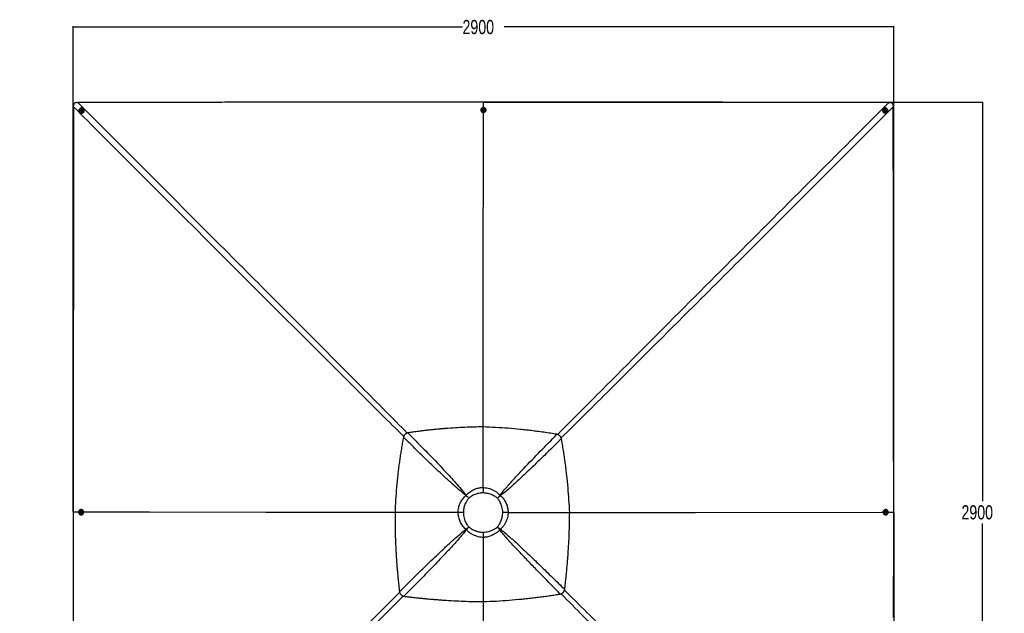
# Paper-space layout 'In Ground Anchor' of a CAD drawing. Header units: millimetres. Extents: x 38476 to 443956, y 10848 to 406945.
# Tile 42 of 71: x 85725 to 259697, y 302026 to 406945. Entities that reach past the tile are written whole.
import ezdxf

# ---------------------------------------------------------------- set-up
doc = ezdxf.new("R2010")
doc.units = ezdxf.units.MM
doc.layers.add('COMPONENT_GEOMETRY', color=7, linetype='Continuous')
doc.styles.add('SLDTEXTSTYLE1', font='TXT', dxfattribs={"width": 0.75})
doc.dimstyles.new('SLDDIMSTYLE0', dxfattribs={"dimtxt": 2500, "dimasz": 165.1, "dimexe": 0, "dimexo": 0.0625, "dimgap": 625, "dimtad": 0, "dimtih": 1, "dimtoh": 1, "dimdec": 0, "dimlfac": 0.02, "dimrnd": 1e-09, "dimzin": 12, "dimdsep": 46, "dimtxsty": 'SLDTEXTSTYLE1', "dimsah": 1, "dimcen": 0.09, "dimadec": 0, "dimazin": 3, "dimtfac": 1, "dimtdec": 0, "dimtofl": 0, "dimtmove": 0, "dimatfit": 3, "dimfxl": 1, "dimfrac": 2, "dimtolj": 1, "dimtzin": 12, "dimarcsym": 0})

# ---------------------------------------------------------------- blocks, each defined once
blk = doc.blocks.new('_D_14')
at = {"layer": 'COMPONENT_GEOMETRY', "color": 7, "ltscale": 50}
for p, q in [((167723, 392392), (255979, 392392)), ((255820, 392392), (255820, 321875)), ((255820, 247390), (255820, 317907)), ((167723, 247390), (255979, 247390))]:
    blk.add_line(p, q, dxfattribs=at)
for points in [[(255820, 392392), (255795, 392227), (255846, 392227)], [(255820, 247390), (255845, 247555), (255795, 247555)]]:
    blk.add_solid(points, dxfattribs=at)
at = {"layer": 'COMPONENT_GEOMETRY', "color": 7, "ltscale": 50, "insert": (252126, 321129), "char_height": 2500, "attachment_point": 1, "style": 'SLDTEXTSTYLE1'}
blk.add_mtext('2900', dxfattribs=at)
blk = doc.blocks.new('_D_15')
at = {"layer": 'COMPONENT_GEOMETRY', "color": 7, "ltscale": 50}
for p, q in [((95158, 319955), (95158, 405821)), ((95158, 405662), (163965, 405662)), ((240160, 405662), (171354, 405662)), ((240160, 319955), (240160, 405821))]:
    blk.add_line(p, q, dxfattribs=at)
for points in [[(95158, 405662), (95323, 405637), (95323, 405687)], [(240160, 405662), (239995, 405688), (239995, 405637)]]:
    blk.add_solid(points, dxfattribs=at)
at = {"layer": 'COMPONENT_GEOMETRY', "color": 7, "ltscale": 50, "insert": (163965, 406900), "char_height": 2500, "attachment_point": 1, "style": 'SLDTEXTSTYLE1'}
blk.add_mtext('2900', dxfattribs=at)
blk = doc.blocks.new('_D_16')
at = {"layer": 'COMPONENT_GEOMETRY', "color": 7, "ltscale": 50}
for p, q in [((240160, 319828), (240160, 202242)), ((85725, 242893), (85725, 202242)), ((85725, 202401), (159248, 202401)), ((240160, 202401), (166637, 202401))]:
    blk.add_line(p, q, dxfattribs=at)
for points in [[(85725, 202401), (85890, 202375), (85890, 202426)], [(240160, 202401), (239995, 202426), (239995, 202375)]]:
    blk.add_solid(points, dxfattribs=at)
at = {"layer": 'COMPONENT_GEOMETRY', "color": 7, "ltscale": 50, "insert": (159248, 203639), "char_height": 2500, "attachment_point": 1, "style": 'SLDTEXTSTYLE1'}
blk.add_mtext('3089', dxfattribs=at)

psp = doc.layouts.new('In Ground Anchor')

# ---------------------------------------------------------------- linework, layer by layer
at = {"color": 7, "linetype": 'Continuous', "lineweight": 25, "ltscale": 50}
for p, q in [((95244.4, 391543.2), (95247.6, 391774.9)), ((95778.2, 392305.5), (96010.2, 392308.6)), ((167659, 391404.9), (167659.7, 392392.2)), ((167659.5, 392392.2), (167659.7, 392392.2)), ((239310.1, 392308.3), (239542.7, 392305.1)), ((240073.2, 391774.6), (240076.3, 391542.1)), ((96325.7, 390560.8), (96343.8, 390542.9)), ((96485.1, 390730.2), (96489, 390726.3)), ((96548.3, 390950.2), (96614.1, 391006.5)), ((96561.6, 390867.2), (96548.3, 390950.2)), ((96564.5, 390934.2), (96548.3, 390950.2)), ((96640.7, 390840.4), (96561.6, 390867.2)), ((96564.5, 390934.2), (96597.4, 390962.4)), ((96571.1, 390892.7), (96564.5, 390934.2)), ((96576, 390862.3), (96571.1, 390892.7)), ((96597.4, 390962.4), (96630.3, 390990.5)), ((96614.1, 391006.5), (96693.2, 390979.7)), ((96630.3, 390990.5), (96614.1, 391006.5)), ((96630.3, 390990.5), (96669.8, 390977.1)), ((96706.5, 390896.6), (96640.7, 390840.4)), ((96669.8, 390977.1), (96695, 390968.6)), ((96693.2, 390979.7), (96706.5, 390896.6)), ((96822.8, 391064.2), (96818.9, 391068.1)), ((97004.3, 391211.7), (96986.2, 391229.6)), ((167188.6, 390978.3), (167188.7, 390944.1)), ((167421, 390986.5), (167421.1, 390979)), ((167572.1, 391040), (167621.4, 391105.6)), ((167609.1, 390968), (167572.1, 391040)), ((167581.4, 391021.8), (167596.8, 391042.3)), ((167596.8, 391042.3), (167621.5, 391075.1)), ((167695.4, 390961.5), (167609.1, 390968)), ((167621.4, 391105.6), (167707.7, 391099.1)), ((167621.5, 391075.1), (167621.4, 391105.6)), ((167621.5, 391075.1), (167664.6, 391071.9)), ((167664.6, 391071.9), (167707.8, 391068.6)), ((167744.7, 391027), (167695.4, 390961.5)), ((167707.7, 391099.1), (167744.7, 391027)), ((167707.8, 391068.6), (167707.7, 391099.1)), ((167707.8, 391068.6), (167726.3, 391032.6)), ((167726.3, 391032.6), (167735.4, 391014.7)), ((167896.1, 390980.5), (167896, 390988)), ((168128.7, 390947.1), (168128.6, 390981.3)), ((238330.9, 391227.5), (238312.9, 391209.5)), ((238499.2, 391067), (238495.3, 391063.1)), ((238608.3, 390909.9), (238635.1, 390989.1)), ((238664.6, 390844.1), (238608.3, 390909.9)), ((238630.3, 390974.9), (238660.7, 390979.8)), ((238635.1, 390989.1), (238718.2, 391002.5)), ((238660.7, 390979.8), (238702.2, 390986.5)), ((238747.6, 390857.5), (238664.6, 390844.1)), ((238702.2, 390986.5), (238718.2, 391002.5)), ((238702.2, 390986.5), (238730.3, 390953.6)), ((238718.2, 391002.5), (238774.4, 390936.7)), ((238730.3, 390953.6), (238758.4, 390920.7)), ((238745, 390881.1), (238736.5, 390855.7)), ((238758.4, 390920.7), (238745, 390881.1)), ((238774.4, 390936.7), (238747.6, 390857.5)), ((238758.4, 390920.7), (238774.4, 390936.7)), ((238831.1, 390727.2), (238835, 390731.1)), ((238977.6, 390544.8), (238995.6, 390562.8)), ((167612.5, 324262), (167612.5, 324262.4)), ((164602, 322880.5), (164571.4, 322849.7)), ((165079.1, 322357.8), (165082.1, 322360.8)), ((170131.7, 322358.1), (170140.1, 322349.8)), ((170690.5, 322829.6), (170603.8, 322916.3)), ((96568.6, 320128.1), (96561.1, 320128.1)), ((96602.3, 320360.7), (96567.9, 320360.6)), ((238749.4, 320360.5), (238715.2, 320360.6)), ((238756.1, 320127.9), (238748.6, 320128)), ((95158.3, 319890.8), (95158.3, 319891.6)), ((96443.3, 319853.4), (96449.8, 319939.7)), ((96474, 319853.5), (96443.3, 319853.4)), ((96508.8, 319804.1), (96443.3, 319853.4)), ((96449.8, 319939.7), (96521.8, 319976.7)), ((96480.5, 319939.8), (96449.8, 319939.7)), ((96474, 319853.5), (96477.2, 319896.7)), ((96506.7, 319828.9), (96474, 319853.5)), ((96477.2, 319896.7), (96480.5, 319939.8)), ((96480.5, 319939.8), (96516.4, 319958.3)), ((96527.1, 319813.5), (96506.7, 319828.9)), ((96580.8, 319841.1), (96508.8, 319804.1)), ((96516.4, 319958.3), (96534.1, 319967.4)), ((96521.8, 319976.7), (96587.2, 319927.4)), ((96562.6, 319653.1), (96570.1, 319653.1)), ((96570.8, 319420.6), (96605.1, 319420.7)), ((96587.2, 319927.4), (96580.8, 319841.1)), ((152041.9, 319849.3), (152041.5, 319850.1)), ((152041.6, 319849.2), (152041.9, 319849.3)), ((163211.8, 319834.8), (163211.7, 319834.8)), ((172029.1, 319836.2), (172029.2, 319836.2)), ((182902.4, 319849), (182902.6, 319849.2)), ((238712.2, 319420.6), (238746.4, 319420.5)), ((238729.6, 319853.2), (238736.1, 319939.5)), ((238795.1, 319804), (238729.6, 319853.2)), ((238736.1, 319939.5), (238808.1, 319976.6)), ((238747.1, 319653), (238754.6, 319652.9)), ((238800.7, 319822.6), (238782.6, 319813.3)), ((238790.1, 319967.3), (238810.4, 319952.1)), ((238867.2, 319841.1), (238795.1, 319804)), ((238836.7, 319841.2), (238800.7, 319822.6)), ((238808.1, 319976.6), (238873.7, 319927.4)), ((238810.4, 319952.1), (238843.2, 319927.5)), ((238839.9, 319884.3), (238836.7, 319841.2)), ((238836.7, 319841.2), (238867.2, 319841.1)), ((238843.2, 319927.5), (238839.9, 319884.3)), ((238843.2, 319927.5), (238873.7, 319927.4)), ((238873.7, 319927.4), (238867.2, 319841.1)), ((239173, 319890.9), (240160.5, 319891.6)), ((240160.5, 319891.4), (240160.5, 319891.6)), ((170147.2, 317308.6), (170138.1, 317299.4)), ((170583.4, 316771.1), (170679.6, 316866.2)), ((167614.1, 315444.8), (167614.1, 315445.2))]:
    psp.add_line(p, q, dxfattribs=at)
at = {"color": 8, "linetype": 'Continuous', "lineweight": 25, "ltscale": 50}
psp.add_line((96144.7, 319890.9), (95158.3, 319891.6), dxfattribs=at)
at = {"color": 7, "linetype": 'Continuous', "lineweight": 25, "ltscale": 50, "flags": 128}
for points in [[(95244.4, 391543.2), (95243.9, 391092.1), (95243.3, 390566.8), (95242.1, 389516.2), (95239.7, 387415), (95237.3, 385313.7), (95234.8, 383212.5), (95232.4, 381111.3), (95229.9, 379010.1), (95227.5, 376908.8), (95225, 374807.6), (95222.6, 372706.4), (95220.1, 370605.2), (95217.6, 368504), (95215.2, 366402.7), (95210.2, 362200.3), (95207.7, 360099.1), (95205.2, 357997.9), (95202.7, 355896.6), (95202, 355371.3), (95200.2, 353861.1), (95198.4, 352350.8), (95196.6, 350840.6), (95192.9, 347820.1), (95191.1, 346309.8), (95187.4, 343289.3), (95185.6, 341779.1), (95181.8, 338758.6), (95180, 337248.3), (95176.2, 334227.8), (95172.5, 331207.3), (95158.3, 319891.6)], [(239310.1, 392308.3), (237284.1, 392310.5), (235182.9, 392312.9), (233081.7, 392315.3), (230980.5, 392317.7), (228879.3, 392320), (226778.1, 392322.4), (224676.8, 392324.8), (222575.6, 392327.2), (220474.4, 392329.6), (218373.2, 392332), (216272, 392334.4), (214170.7, 392336.9), (209968.3, 392341.7), (207867.1, 392344.2), (205765.9, 392346.6), (203664.7, 392349.1), (203139.4, 392349.7), (201629.1, 392351.4), (200118.9, 392353.2), (198608.6, 392355), (195588.1, 392358.6), (194077.9, 392360.3), (191057.4, 392363.9), (189547.1, 392365.7), (186526.6, 392369.3), (185016.4, 392371.1), (181995.9, 392374.8), (178975.4, 392378.4), (167659.7, 392392.2)], [(240160.5, 319891.6), (240159.8, 320416.9), (240157.3, 322518.1), (240154.7, 324619.3), (240152.1, 326720.5), (240147, 330922.9), (240144.5, 333024.1), (240141.9, 335125.3), (240139.4, 337226.5), (240136.8, 339327.7), (240134.3, 341428.9), (240131.8, 343530.2), (240129.3, 345631.4), (240126.8, 347732.6), (240124.3, 349833.8), (240121.9, 351935), (240119.4, 354036.2), (240116.9, 356137.4), (240114.5, 358238.6), (240112, 360339.8), (240109.6, 362441), (240107.1, 364542.2), (240104.7, 366643.4), (240099.9, 370845.9), (240097.5, 372947.1), (240095, 375048.3), (240092.6, 377149.5), (240090.2, 379250.7), (240087.9, 381351.9), (240085.5, 383453.1), (240083.1, 385554.3), (240080.7, 387655.5), (240078.5, 389598.8), (240076.3, 391542.1)], [(96903.7, 391293.4), (96823.4, 391330.7), (96736.6, 391351.3), (96646.8, 391354.3), (96557.3, 391339.7), (96471.6, 391308.1), (96392.9, 391260.5), (96324.4, 391199), (96268.6, 391125.7), (96227.7, 391043.6), (96203.3, 390955.8), (96196.2, 390865.7), (96206.8, 390776.7), (96234.7, 390692.3), (96278.8, 390615.6), (96337.3, 390549.7), (96408.1, 390497.1), (96488.4, 390459.8), (96575.2, 390439.2), (96665, 390436.2), (96754.5, 390450.8), (96840.3, 390482.4), (96918.9, 390530), (96987.4, 390591.5), (97043.2, 390664.8), (97084.1, 390746.9), (97108.5, 390834.7), (97115.6, 390924.8), (97105, 391013.8), (97077.1, 391098.2), (97033.1, 391174.9), (96974.5, 391240.8), (96903.7, 391293.4)], [(96505.6, 391073), (96462.4, 391024.9), (96433.2, 390967.5), (96420.2, 390905.1), (96424.4, 390842.1), (96445.5, 390783.5), (96481.9, 390733.4), (96530.9, 390695.5), (96588.9, 390672.8), (96651.6, 390666.9), (96714.3, 390678.2), (96772.4, 390705.9), (96821.5, 390747.9), (96858.1, 390801.1), (96879.4, 390861.6), (96883.8, 390924.9), (96871, 390986.3), (96842, 391041.2), (96798.9, 391085.6), (96744.9, 391116.1), (96684, 391130.6), (96620.7, 391127.9), (96559.8, 391108.2), (96505.6, 391073)], [(96554.2, 391010.4), (96525.3, 390974.2), (96511.8, 390930.4), (96516, 390885.4), (96537.1, 390846.3), (96572, 390818.9), (96615.3, 390807.4), (96660.4, 390813.6), (96700.5, 390836.5), (96729.5, 390872.6), (96742.9, 390916.5), (96738.7, 390961.4), (96717.6, 391000.6), (96682.8, 391028), (96639.4, 391039.5), (96594.3, 391033.3), (96554.2, 391010.4)], [(168111.9, 391094.1), (168079, 391173.3), (168030, 391245.1), (167966.6, 391306.7), (167891.5, 391355.7), (167807.3, 391390.2), (167717.5, 391409), (167625.4, 391411.3), (167534.6, 391397), (167448.5, 391366.7), (167370.5, 391321.5), (167303.6, 391263.2), (167250.3, 391194), (167212.7, 391116.5), (167192.3, 391033.8), (167189.7, 390949.1), (167205.2, 390865.5), (167238.1, 390786.3), (167287.2, 390714.5), (167350.5, 390652.9), (167425.6, 390603.9), (167509.8, 390569.3), (167599.6, 390550.6), (167691.7, 390548.3), (167782.5, 390562.6), (167868.6, 390592.9), (167946.6, 390638.1), (168013.5, 390696.4), (168066.8, 390765.6), (168104.4, 390843.1), (168124.8, 390925.8), (168127.4, 391010.5), (168111.9, 391094.1)], [(167678, 391205.1), (167613.4, 391201.8), (167552.2, 391182.6), (167498.8, 391149), (167457.3, 391103.3), (167430.7, 391049), (167421.1, 390990.1), (167429, 390931), (167453.9, 390876.1), (167494, 390829.4), (167546.4, 390794.5), (167607, 390773.8), (167671.5, 390768.9), (167735, 390780.3), (167792.8, 390807), (167840.7, 390847), (167875, 390897.5), (167893.3, 390954.6), (167894.2, 391014.1), (167877.6, 391071.6), (167844.8, 391122.9), (167798.2, 391164.1), (167741.1, 391192.2), (167678, 391205.1)], [(167668.1, 391142.5), (167622.1, 391137.6), (167581.6, 391116.9), (167552.8, 391083.4), (167540, 391042.4), (167545.3, 391000.1), (167567.8, 390962.8), (167604.1, 390936.3), (167648.6, 390924.6), (167694.7, 390929.5), (167735.2, 390950.2), (167764, 390983.6), (167776.7, 391024.6), (167771.5, 391067), (167748.9, 391104.3), (167712.7, 391130.8), (167668.1, 391142.5)], [(167619.5, 334966.5), (167635.1, 357303.8), (167658.2, 390252), (167658.4, 390515.6)], [(168108.3, 390820), (168124.9, 390891.6), (168128.7, 390947.1)], [(239061.3, 390647.4), (239098.6, 390727.8), (239119.2, 390814.6), (239122.3, 390904.5), (239107.7, 390994.1), (239076, 391079.8), (239028.5, 391158.5), (238966.9, 391227), (238893.7, 391282.8), (238811.6, 391323.6), (238723.8, 391348), (238633.7, 391355), (238544.7, 391344.4), (238460.2, 391316.4), (238383.6, 391272.3), (238317.7, 391213.7), (238265.1, 391142.8), (238227.8, 391062.4), (238207.2, 390975.6), (238204.1, 390885.7), (238218.7, 390796.2), (238250.4, 390710.4), (238297.9, 390631.8), (238359.5, 390563.3), (238432.7, 390507.5), (238514.8, 390466.6), (238602.6, 390442.2), (238692.8, 390435.2), (238781.7, 390445.9), (238866.2, 390473.8), (238942.8, 390517.9), (239008.7, 390576.5), (239061.3, 390647.4)], [(238841, 391045.5), (238792.9, 391088.8), (238735.5, 391118), (238673, 391130.9), (238610.1, 391126.7), (238551.4, 391105.5), (238501.3, 391069.1), (238463.5, 391020), (238440.8, 390962), (238434.9, 390899.3), (238446.2, 390836.5), (238473.8, 390778.4), (238515.8, 390729.3), (238569.1, 390692.7), (238629.6, 390671.5), (238692.9, 390667.1), (238754.3, 390679.9), (238809.2, 390709), (238853.5, 390752.1), (238884.1, 390806.2), (238898.5, 390867.1), (238895.8, 390930.4), (238876.2, 390991.4), (238841, 391045.5)], [(238778.3, 390996.6), (238742.2, 391025.5), (238698.3, 391038.9), (238653.4, 391034.7), (238614.2, 391013.5), (238586.8, 390978.6), (238575.4, 390935.3), (238581.6, 390890.2), (238604.4, 390850), (238640.6, 390821.1), (238684.5, 390807.7), (238729.4, 390811.9), (238768.5, 390833.1), (238795.9, 390868), (238807.4, 390911.3), (238801.2, 390956.4), (238778.3, 390996.6)], [(165079.1, 322357.8), (165014.6, 322420.1), (164950.2, 322482.3), (164886, 322544.4), (164822.1, 322606.3), (164758.6, 322667.9), (164695.6, 322729), (164633.2, 322789.6), (164571.4, 322849.7)], [(164602, 322880.5), (164660.4, 322817), (164719.4, 322753), (164779, 322688.4), (164839, 322623.3), (164899.5, 322558), (164960.2, 322492.3), (165021.1, 322426.6), (165082.1, 322360.8)], [(170131.7, 322358.1), (170191.6, 322428.8), (170251.4, 322499.5), (170311.1, 322570.1), (170370.5, 322640.3), (170429.6, 322710.2), (170488.2, 322779.5), (170546.3, 322848.3), (170603.8, 322916.3)], [(170690.5, 322829.6), (170623.5, 322771.1), (170555.8, 322712), (170487.4, 322652.3), (170418.5, 322592.3), (170349.3, 322531.9), (170279.7, 322471.3), (170209.9, 322410.6), (170140.1, 322349.8)], [(96455.1, 320343.9), (96376, 320311), (96304.3, 320262), (96242.8, 320198.7), (96193.9, 320123.5), (96159.4, 320039.4), (96140.6, 319949.5), (96138.3, 319857.4), (96152.6, 319766.6), (96182.9, 319680.5), (96228, 319602.6), (96286.3, 319535.6), (96355.4, 319482.4), (96432.8, 319444.8), (96515.4, 319424.3), (96600, 319421.8), (96683.5, 319437.2), (96762.7, 319470.1), (96834.3, 319519.2), (96895.8, 319582.5), (96944.8, 319657.7), (96979.3, 319741.8), (96998.1, 319831.6), (97000.4, 319923.7), (96986.1, 320014.6), (96955.8, 320100.6), (96910.7, 320178.6), (96852.4, 320245.5), (96783.3, 320298.8), (96705.9, 320336.4), (96623.3, 320356.9), (96538.6, 320359.4), (96455.1, 320343.9)], [(96344.2, 319910), (96347.5, 319845.5), (96366.7, 319784.2), (96400.3, 319730.9), (96445.9, 319689.4), (96500.2, 319662.8), (96559, 319653.1), (96618, 319661), (96672.8, 319686), (96719.5, 319726.1), (96754.4, 319778.4), (96775.1, 319839), (96779.9, 319903.5), (96768.6, 319967), (96741.9, 320024.8), (96701.9, 320072.7), (96651.5, 320107.1), (96594.5, 320125.4), (96535, 320126.3), (96477.5, 320109.7), (96426.3, 320076.8), (96385.2, 320030.2), (96357.1, 319973.2), (96344.2, 319910)], [(96605.2, 319420.7), (96634.5, 319421.9), (96718, 319437.3), (96797.1, 319470.2), (96868.8, 319519.3), (96930.3, 319582.6), (96979.2, 319657.8), (97013.7, 319741.9), (97032.5, 319831.7), (97034.8, 319923.8), (97020.5, 320014.7), (96990.2, 320100.7), (96945.1, 320178.7), (96886.8, 320245.6), (96817.7, 320298.9), (96740.3, 320336.5), (96657.7, 320357), (96602.3, 320360.7)], [(238715.2, 320360.6), (238683, 320359.4), (238599.4, 320343.8), (238520.2, 320310.8), (238448.4, 320261.7), (238386.8, 320198.3), (238337.8, 320123), (238303.3, 320038.9), (238284.5, 319949), (238282.2, 319856.9), (238296.5, 319766.1), (238326.8, 319680.1), (238372, 319602.1), (238430.3, 319535.3), (238499.5, 319482.1), (238577, 319444.6), (238659.6, 319424.2), (238712.2, 319420.6)], [(238862.2, 319437.2), (238941.4, 319470.2), (239013.2, 319519.4), (239074.8, 319582.8), (239123.8, 319658), (239158.3, 319742.1), (239177.1, 319832), (239179.4, 319924.1), (239165.1, 320014.9), (239134.8, 320100.9), (239089.6, 320178.9), (239031.3, 320245.7), (238962.1, 320298.9), (238884.6, 320336.4), (238801.9, 320356.8), (238717.2, 320359.3), (238633.5, 320343.7), (238554.4, 320310.7), (238482.6, 320261.6), (238421, 320198.2), (238372, 320122.9), (238337.4, 320038.8), (238318.7, 319948.9), (238316.4, 319856.8), (238330.6, 319766), (238361, 319680), (238406.2, 319602), (238464.5, 319535.2), (238533.7, 319482), (238611.2, 319444.5), (238693.8, 319424.1), (238778.6, 319421.7), (238862.2, 319437.2)], [(238973.2, 319871.2), (238969.9, 319935.8), (238950.7, 319997), (238917.1, 320050.3), (238871.4, 320091.8), (238817.1, 320118.3), (238758.2, 320127.9), (238699.1, 320119.9), (238644.2, 320094.9), (238597.5, 320054.7), (238562.6, 320002.4), (238541.9, 319941.7), (238537, 319877.3), (238548.4, 319813.8), (238575.1, 319756), (238615.1, 319708.1), (238665.6, 319673.8), (238722.7, 319655.6), (238782.2, 319654.8), (238839.7, 319671.4), (238891, 319704.3), (238932.2, 319751), (238960.3, 319808.1), (238973.2, 319871.2)], [(95158.3, 319890.8), (95158.6, 319355.3), (95159.8, 317213.7), (95161, 315072), (95162.1, 312930.4), (95163.3, 310788.7), (95164.5, 308647.1), (95166.7, 304363.8), (95167.9, 302222.1), (95169, 300080.5)], [(96406.4, 319900.2), (96411.3, 319854.1), (96432, 319813.6), (96465.4, 319784.8), (96506.4, 319772.1), (96548.7, 319777.3), (96585.9, 319799.8), (96612.4, 319836.1), (96624.1, 319880.7), (96619.2, 319926.7), (96598.5, 319967.2), (96565.1, 319996), (96524.2, 320008.8), (96481.8, 320003.5), (96444.6, 319981), (96418.1, 319944.7), (96406.4, 319900.2)], [(182902.5, 319851.4), (183703.3, 319852), (205074.2, 319866.9), (238023.1, 319890.1), (238289.1, 319890.3)], [(238910.6, 319880.7), (238905.7, 319926.7), (238885, 319967.2), (238851.5, 319996), (238810.5, 320008.7), (238768.2, 320003.3), (238730.9, 319980.8), (238704.4, 319944.5), (238692.7, 319899.9), (238697.6, 319853.9), (238718.3, 319813.4), (238751.7, 319784.6), (238792.7, 319771.9), (238835.1, 319777.3), (238872.4, 319799.8), (238898.9, 319836.1), (238910.6, 319880.7)], [(240138.1, 301295.6), (240140.6, 303396.7), (240143.1, 305497.9), (240145.6, 307599.1), (240148.1, 309700.2), (240150.7, 311801.4), (240153.2, 313902.6), (240155.8, 316003.7), (240160.5, 319891.4)], [(164572.1, 316860.1), (164632.3, 316914.3), (164693.1, 316969.1), (164754.4, 317024.4), (164816.1, 317080), (164878.1, 317136), (164940.5, 317192.2), (165003, 317248.6), (165065.6, 317305.2)], [(165071.9, 317299), (165016.8, 317235), (164961.8, 317171.1), (164907, 317107.5), (164852.4, 317044.1), (164798.1, 316981.1), (164744.2, 316918.6), (164690.7, 316856.6), (164637.8, 316795.2)], [(170583.4, 316771.1), (170529, 316835.4), (170474.1, 316900.3), (170418.7, 316965.9), (170363, 317031.9), (170307, 317098.4), (170250.8, 317165.2), (170194.5, 317232.2), (170138.1, 317299.4)], [(170147.2, 317308.6), (170214.7, 317252.3), (170282.1, 317196.2), (170349.3, 317140.2), (170416.2, 317084.5), (170482.8, 317029.2), (170549, 316974.3), (170614.6, 316920), (170679.6, 316866.2)], [(167623.4, 304092.5), (167626, 299953.1), (167637.2, 282430.1), (167650.8, 261085.6), (167658.4, 249259.7)]]:
    psp.add_lwpolyline(points, dxfattribs=at)
at = {"color": 8, "linetype": 'Continuous', "lineweight": 25, "ltscale": 50, "flags": 128}
psp.add_lwpolyline([(152042, 319850.9), (145690.8, 319855.4), (129220, 319867.1), (108631.6, 319881.9), (97033.4, 319890.2)], dxfattribs=at)
at = {"color": 7, "linetype": 'Continuous', "lineweight": 25, "ltscale": 2500}
for centre, radius, start, end in [((96662.8, 390888.4), 470.3, 227.282586, 43.432403), ((96650, 390901.1), 237.6, 227.361338, 43.351884), ((96646.6, 390904), 76.3, 130.16882, 188.527694), ((96634.8, 390901.2), 64.2, 187.562486, 221.393875), ((96646.6, 390905.8), 75, 71.940469, 131.048317), ((96647.8, 390911.7), 69, 45.442759, 71.399448), ((167590, 390945.7), 401.3, 180.219258, 198.244401), ((167658.5, 390995.3), 238, 183.916555, 356.445419), ((167649.4, 391002.4), 66, 142.830715, 168.639134), ((167657.9, 390994.6), 77.5, 85.038854, 142.037431), ((167660.2, 390996.9), 75.1, 28.38215, 86.630877), ((167668.8, 391002.9), 64.7, 7.525934, 27.280713), ((238656.3, 390888.2), 470.3, 136.898647, 313.101353), ((238669, 390900.9), 237.6, 136.97566, 313.02434), ((238671.6, 390910.8), 69.9, 99.015732, 129.927026), ((238672.1, 390904.5), 76.2, 40.140408, 98.598756), ((238679.5, 390903.1), 69.1, 315.201545, 341.396858), ((238673.7, 390904.3), 75, 341.941797, 41.037558), ((96553.6, 319890.5), 238, 273.96761, 86.39233), ((238763.4, 319890.4), 238, 93.554494, 266.083532), ((96554.5, 319890), 77.6, 175.043299, 231.976489), ((96552.2, 319892.3), 75.1, 118.413004, 176.646639), ((96546.5, 319881.2), 65.7, 232.764599, 258.535704), ((96546, 319901.1), 64.4, 97.687262, 117.348438), ((238771, 319880), 64.6, 277.348974, 297.371903), ((238770.7, 319899.6), 65.8, 52.847709, 78.458976), ((238764.9, 319888.7), 75.2, 298.418573, 356.618786), ((238762.8, 319891), 77.4, 355.032412, 52.064744)]:
    psp.add_arc(centre, radius, start, end, dxfattribs=at)
at = {"color": 8, "linetype": 'Continuous', "lineweight": 25, "ltscale": 50}
for points, knots in [([(153572.4, 333299.8), (152261.8, 334596.7), (149584.9, 337245.9), (144388.6, 342417.3), (137978.5, 348808.1), (122846.6, 363924.6), (108627.5, 378150.4), (96907.1, 389879.3), (95267.4, 391520.2), (95244.4, 391543.2)], [0, 0, 0, 0, 0.06714817, 0.13715209, 0.26688835, 0.39662466, 0.9155846, 0.99881849, 1, 1, 1, 1]), ([(96010.2, 392308.6), (96033.1, 392285.7), (104217.8, 384085), (115930.4, 372348.5), (130130.7, 358105.9), (138687.4, 349517.4), (145072.8, 343095.5), (150242.7, 337886.9), (152893.7, 335200.9), (154191.1, 333886.3)], [0, 0, 0, 0, 0.00118103, 0.42149547, 0.60320469, 0.73290443, 0.86260411, 0.9327543, 1, 1, 1, 1]), ([(180783.6, 333619.1), (182184.2, 335035.9), (185040.9, 337925.7), (192807.9, 345737.2), (208998.5, 361974), (225632.2, 378621), (237374.9, 390371.9), (239287.1, 392285.3), (239310.1, 392308.3)], [0, 0, 0, 0, 0.07215334, 0.14716674, 0.3988078, 0.90210422, 0.99882455, 1, 1, 1, 1]), ([(240076.3, 391542.1), (240053.4, 391519.2), (231861.6, 383331.4), (220111, 371588.3), (203459.7, 354960.8), (193509.5, 345038), (185700.4, 337272.4), (182812.7, 334417.4), (181396.7, 333017.4)], [0, 0, 0, 0, 0.00117557, 0.41919207, 0.60125165, 0.85291745, 0.92787629, 1, 1, 1, 1]), ([(130443.2, 283405.2), (135376.3, 288329.2), (142838.9, 295778), (150324.2, 303196.3), (152861.3, 305710.7)], [0, 0, 0, 0, 0.66105519, 1, 1, 1, 1]), ([(153476, 305084.9), (150963.4, 302549.8), (143546.7, 295066.5), (136099.4, 287606.2), (131175, 282673.2)], [0, 0, 0, 0, 0.33876827, 1, 1, 1, 1]), ([(239312.4, 247476.1), (239289.4, 247499), (231106.3, 255676.1), (219363.4, 267410.8), (202748.3, 284028.3), (192925.7, 293864.6), (185358.6, 301464.3), (182688.2, 304159.7), (181381.2, 305478.9)], [0, 0, 0, 0, 0.0011883, 0.42328357, 0.60743685, 0.86107513, 0.93200153, 1, 1, 1, 1]), ([(181980.3, 306110.6), (183303.6, 304803), (186008, 302130.7), (193623.3, 294568.2), (209731.9, 278524.5), (226366.7, 261924.9), (238116.8, 250197.4), (240054, 248264), (240077, 248241.1)], [0, 0, 0, 0, 0.06810141, 0.13917436, 0.39273924, 0.89988366, 0.99881232, 1, 1, 1, 1])]:
    psp.add_open_spline(points, degree=3, knots=knots, dxfattribs=at)
at = {"color": 7, "linetype": 'Continuous', "lineweight": 25, "ltscale": 50}
for points, knots in [([(95778.2, 392305.5), (95745, 392303.1), (95678.6, 392298.3), (95582.7, 392270.3), (95493.8, 392226.4), (95394.3, 392151.5), (95303.2, 392031.1), (95255.6, 391891), (95249.6, 391804.5), (95247.6, 391774.9)], [0, 0, 0, 0, 0.12009499, 0.24012342, 0.35826392, 0.47635029, 0.68667646, 0.89286625, 1, 1, 1, 1]), ([(167659.5, 392392.2), (167484.4, 392392), (166608.9, 392390.9), (165033, 392389), (162931.8, 392386.4), (160130.2, 392383), (157328.6, 392379.6), (154527, 392376.2), (152425.8, 392373.7), (150324.6, 392371.2), (148223.4, 392368.7), (146122.2, 392366.2), (144021.1, 392363.7), (141919.9, 392361.2), (139818.7, 392358.7), (137717.5, 392356.2), (135616.3, 392353.8), (133515.1, 392351.3), (131413.9, 392348.9), (129312.7, 392346.4), (127211.5, 392344), (125110.3, 392341.6), (123009.1, 392339.2), (120207.5, 392335.9), (117405.9, 392332.7), (114604.3, 392329.6), (112503.1, 392327.2), (110401.9, 392324.8), (108300.7, 392322.4), (106199.5, 392320.1), (104098.4, 392317.7), (101997.2, 392315.3), (99948.7, 392313), (97953.1, 392310.8), (96657.8, 392309.4), (96010.2, 392308.6)], [0, 0, 0, 0, 0.00733152, 0.03665767, 0.06598381, 0.09530995, 0.1539621, 0.18328829, 0.21261436, 0.24194054, 0.27126661, 0.30059267, 0.3299189, 0.3592449, 0.38857113, 0.41789712, 0.44722334, 0.47654933, 0.50587554, 0.53520164, 0.56452768, 0.59385389, 0.62317992, 0.65250613, 0.71115829, 0.74048437, 0.76981051, 0.79913659, 0.82846278, 0.8577888, 0.88711499, 0.91644105, 0.94576718, 0.97288365, 1, 1, 1, 1]), ([(240073.2, 391774.6), (240070.8, 391807.8), (240065.9, 391874.1), (240038, 391970.1), (239994.1, 392059), (239919.2, 392158.5), (239798.8, 392249.5), (239658.7, 392297.1), (239572.2, 392303.1), (239542.7, 392305.1)], [0, 0, 0, 0, 0.1201165, 0.24016757, 0.35832411, 0.47643225, 0.68678027, 0.89299076, 1, 1, 1, 1]), ([(167618.9, 334966.7), (167087, 334959.8), (166006.4, 334945.8), (164362, 334889.8), (162671.9, 334803.8), (161490.2, 334721.3), (160829.9, 334668.6), (160702.7, 334658.3), (160571, 334647.4), (160434.6, 334636), (160293.4, 334623.9), (160147.4, 334611.2), (159902.3, 334589.5), (159547.8, 334557), (159123.7, 334516), (158720.1, 334475.2), (158342.7, 334435.7), (157945.7, 334392.5), (157529.2, 334345.5), (157043.8, 334288.7), (156516.5, 334224.2), (155971.7, 334154.7), (155482.5, 334089.8), (155048.3, 334030.6), (154668.4, 333977.3), (154433.2, 333943.5), (154324.6, 333927.9)], [0, 0, 0, 0, 0.11956143, 0.24293599, 0.36985178, 0.49995909, 0.50920966, 0.51874966, 0.52865073, 0.53891107, 0.54953157, 0.56050976, 0.57184511, 0.60484975, 0.64052449, 0.66762391, 0.69605554, 0.72580781, 0.75739892, 0.7902906, 0.83566372, 0.87680552, 0.91376481, 0.94658826, 0.97531952, 1, 1, 1, 1]), ([(167612.5, 324262.4), (167612.7, 324822.6), (167613.5, 326819.3), (167615.9, 330387.4), (167617.8, 333395.4), (167618.9, 334966.7)], [0, 0, 0, 0, 0.15698944, 0.55960285, 1, 1, 1, 1]), ([(180648.9, 333663.9), (180268.4, 333725.6), (179497, 333850.8), (178322.4, 334024.9), (177367, 334155.8), (176640.8, 334249), (176153, 334309.1), (175660.4, 334367.3), (175163, 334423.6), (174660.9, 334477.7), (173609.4, 334585.7), (171998.1, 334728.2), (169818.7, 334876.2), (168354.8, 334936.5), (167619, 334966.9)], [0, 0, 0, 0, 0.08826284, 0.17888932, 0.27185676, 0.30901174, 0.34651893, 0.38437425, 0.42257517, 0.46111723, 0.49997967, 0.66457491, 0.83141167, 1, 1, 1, 1]), ([(153524.7, 333165.7), (153469.6, 332865.9), (153358.4, 332261.4), (153201.2, 331345.2), (153050.3, 330412.9), (152907.2, 329464.8), (152772.5, 328501.5), (152647, 327523.7), (152484.4, 326131.7), (152307.8, 324321.3), (152142.4, 322092.1), (152075.2, 320598.4), (152041.5, 319850.1)], [0, 0, 0, 0, 0.06818556, 0.13751369, 0.20795072, 0.27946302, 0.35200893, 0.42554178, 0.50000495, 0.66553362, 0.83242155, 1, 1, 1, 1]), ([(154324.6, 333927.9), (154278.1, 333914.6), (154187.2, 333888.6), (154055.1, 333830.2), (153931.1, 333756.3), (153816.6, 333663.5), (153716.7, 333554.6), (153635.2, 333433.5), (153569.7, 333303.1), (153539.9, 333212.1), (153524.7, 333165.7)], [0, 0, 0, 0, 0.12495309, 0.24418998, 0.37216056, 0.49715553, 0.62385788, 0.75250592, 0.87355205, 1, 1, 1, 1]), ([(164571.4, 322849.7), (164489.2, 322912.2), (164217.8, 323118.6), (163581.6, 323630.7), (162682.2, 324405), (161625.7, 325359.2), (160133.5, 326748.6), (158209.9, 328582), (155861.6, 330866.9), (154303.7, 332399.4), (153524.7, 333165.7)], [0, 0, 0, 0, 0.02045892, 0.06754695, 0.16203423, 0.25615366, 0.3502763, 0.56684446, 0.78342208, 1, 1, 1, 1]), ([(154324.6, 333927.9), (155087.5, 333150), (156613.3, 331594.2), (158888, 329249), (160713.9, 327326.7), (162098.3, 325834.1), (163050.4, 324775.4), (163822.8, 323873.7), (164333.7, 323235.5), (164539.6, 322963), (164602, 322880.5)], [0, 0, 0, 0, 0.21635021, 0.43269998, 0.6490402, 0.74332853, 0.8376133, 0.93228596, 0.97948302, 1, 1, 1, 1]), ([(170603.8, 322916.3), (170632.8, 322954.2), (170868.9, 323261.9), (171327.6, 323826.1), (172221.2, 324860.4), (173375.2, 326130.4), (175280.9, 328149.8), (177703.2, 330663.1), (179667, 332663.6), (180648.9, 333663.9)], [0, 0, 0, 0, 0.00970884, 0.07897139, 0.14824474, 0.28866145, 0.42908977, 0.71454217, 1, 1, 1, 1]), ([(181443.3, 332883.7), (180441.4, 331901), (178938.6, 330427), (176924.3, 328474.4), (175414.8, 327027.5), (174152.7, 325839.2), (173139.3, 324907.7), (172355.7, 324207), (171547.2, 323505.5), (170976.1, 323054.9), (170690.5, 322829.6)], [0, 0, 0, 0, 0.28560276, 0.42841147, 0.57122047, 0.7115301, 0.78170407, 0.85187709, 0.92590556, 1, 1, 1, 1]), ([(181443.3, 332883.7), (181428.3, 332930.2), (181399, 333021.3), (181334.9, 333152.4), (181255.2, 333274.7), (181157.1, 333385.9), (181043.8, 333482), (180919.7, 333559.6), (180787.3, 333621.5), (180695.7, 333649.5), (180648.9, 333663.9)], [0, 0, 0, 0, 0.12559236, 0.24585936, 0.37381045, 0.49956418, 0.62551255, 0.75403041, 0.87426728, 1, 1, 1, 1]), ([(182902.6, 319849.2), (182865.2, 320582.3), (182790.6, 322044.4), (182620.5, 324225.4), (182439.4, 326048.1), (182267, 327512.9), (182122.8, 328623), (181967.7, 329715.3), (181802.4, 330788.9), (181628.8, 331843.4), (181504.8, 332538.9), (181443.3, 332883.7)], [0, 0, 0, 0, 0.16777457, 0.33459512, 0.49992174, 0.58638581, 0.67168798, 0.75575478, 0.83852704, 0.91995645, 1, 1, 1, 1]), ([(164602, 322880.5), (164675.7, 322961.1), (164842.2, 323143.2), (165131.7, 323397.5), (165466.1, 323640.1), (165819, 323844.5), (166185.9, 324008.7), (166562.2, 324133.5), (166928.9, 324213.7), (167280.1, 324257.8), (167501.7, 324260.6), (167612.5, 324262)], [0, 0, 0, 0, 0.09585027, 0.21653234, 0.33750603, 0.45815381, 0.57387068, 0.68988778, 0.80558565, 0.90279701, 1, 1, 1, 1]), ([(167612.5, 324262), (167609.9, 324140), (167604.6, 323892.5), (167598.2, 323568.6), (167594.3, 323369.4), (167593.1, 323304), (167593, 323299.4)], [0, 0, 0, 0, 0.39496152, 0.80136747, 0.98601556, 1, 1, 1, 1]), ([(167612.5, 324262.4), (167677.1, 324260), (167895.8, 324252), (168267.2, 324202.9), (168718.3, 324093.8), (169176.2, 323927.4), (169631.7, 323697.6), (170026.4, 323433.3), (170349.4, 323169.5), (170519, 323000.7), (170603.8, 322916.3)], [0, 0, 0, 0, 0.05756699, 0.19507967, 0.33303745, 0.47057433, 0.62865839, 0.78676447, 0.89338051, 1, 1, 1, 1]), ([(163211.7, 319834.8), (163210.5, 319911.8), (163207, 320135.5), (163242.6, 320505.6), (163333.8, 320936.9), (163468.7, 321334.3), (163637.4, 321694.3), (163829.1, 322018.1), (164050.3, 322320.3), (164296.3, 322600.7), (164479.7, 322766.7), (164571.4, 322849.7)], [0, 0, 0, 0, 0.06753436, 0.19599978, 0.32494468, 0.45344073, 0.5632282, 0.67328966, 0.78310201, 0.89154893, 1, 1, 1, 1]), ([(165079.1, 322357.8), (165011.4, 322283.8), (164876.1, 322135.6), (164670.5, 321850.1), (164472.2, 321499.9), (164315.9, 321110.2), (164214, 320737.4), (164154.6, 320389.1), (164130.6, 320088.7), (164131.9, 319905.7), (164132.4, 319840.2)], [0, 0, 0, 0, 0.10900815, 0.21802568, 0.38163551, 0.54527776, 0.67301993, 0.80107399, 0.92885322, 1, 1, 1, 1]), ([(167593, 323299.4), (167505.4, 323298.2), (167330, 323296), (166997.3, 323264.1), (166598.4, 323189), (166189.9, 323056.6), (165842.9, 322898.8), (165554.2, 322732.3), (165299, 322552.7), (165149, 322420), (165082.1, 322360.8)], [0, 0, 0, 0, 0.09581088, 0.19161881, 0.36504924, 0.53843962, 0.65967123, 0.78117088, 0.90237578, 1, 1, 1, 1]), ([(170131.7, 322358.1), (170054.6, 322420.3), (169900.5, 322544.8), (169613.1, 322733.5), (169268.7, 322917.6), (168880.2, 323072.9), (168496.2, 323183.9), (168122.1, 323256.6), (167819.6, 323290), (167643, 323297.3), (167593, 323299.4)], [0, 0, 0, 0, 0.10768269, 0.21536921, 0.37348498, 0.53162342, 0.66951716, 0.80769568, 0.94562628, 1, 1, 1, 1]), ([(171080.9, 319838.5), (171070.9, 320010.1), (171051.7, 320340.8), (170950.6, 320822.1), (170813.8, 321241.7), (170646.6, 321609.8), (170463.5, 321927.6), (170290.1, 322172.5), (170175.7, 322307.7), (170140.1, 322349.8)], [0, 0, 0, 0, 0.18829505, 0.36300978, 0.5376921, 0.67156255, 0.80573549, 0.93957204, 1, 1, 1, 1]), ([(170690.5, 322829.6), (170738.4, 322783.3), (170893.4, 322633.4), (171133.7, 322357.5), (171393.7, 321992.7), (171604.9, 321619), (171769, 321243.4), (171891, 320871.8), (171972, 320510.5), (172018.2, 320164.2), (172025.5, 319945.6), (172029.1, 319836.2)], [0, 0, 0, 0, 0.05929838, 0.19200726, 0.32505672, 0.4577267, 0.57353573, 0.68960494, 0.80539612, 0.9026907, 1, 1, 1, 1]), ([(152041.6, 319849.2), (152039.6, 319294.6), (152035.4, 318164.7), (152063.2, 316440), (152119.6, 314657.3), (152181.3, 313396.9), (152223.1, 312676.2), (152232.9, 312510.7), (152243.4, 312339.8), (152254.4, 312163.2), (152266.1, 311981), (152284.5, 311702.6), (152310.8, 311319.5), (152343.3, 310874.7), (152375.5, 310455.3), (152406.6, 310066.5), (152440.6, 309658.1), (152478.3, 309223.6), (152524.7, 308709.9), (152578, 308147.4), (152635.5, 307568.4), (152688.9, 307052), (152737.4, 306597.5), (152780.5, 306204.5), (152807.7, 305962.9), (152820.1, 305852.4)], [0, 0, 0, 0, 0.11861084, 0.24164452, 0.36888872, 0.50005976, 0.51149606, 0.52329757, 0.53550522, 0.5481189, 0.56113744, 0.57455992, 0.60779316, 0.64325517, 0.66994084, 0.69774798, 0.72666992, 0.75760122, 0.79102249, 0.83697859, 0.87844328, 0.91544798, 0.94802327, 0.97619797, 1, 1, 1, 1]), ([(161598.2, 319838.7), (161573.5, 319838.7), (160022.4, 319841.5), (156836.9, 319845), (153676, 319847.7), (152041.6, 319849.2)], [0, 0, 0, 0, 0.00772632, 0.48694517, 1, 1, 1, 1]), ([(163211.7, 319834.8), (162698, 319836.2), (162160.2, 319837.6), (161622.3, 319838.6), (161598.2, 319838.7)], [0, 0, 0, 0, 0.95502496, 1, 1, 1, 1]), ([(164132.4, 319840.2), (164127.6, 319840.2), (164076.2, 319839.7), (163894.8, 319838.3), (163584.9, 319836.2), (163337.4, 319835.3), (163211.8, 319834.8)], [0, 0, 0, 0, 0.01501542, 0.16315978, 0.57560119, 1, 1, 1, 1]), ([(164572.1, 316860.1), (164509.5, 316918.5), (164342.7, 317074), (164096.7, 317352.4), (163845.1, 317698.7), (163636.4, 318059.8), (163470.9, 318430.1), (163346.2, 318804.4), (163265.4, 319166.6), (163219.9, 319511.1), (163214.5, 319726.9), (163211.8, 319834.8)], [0, 0, 0, 0, 0.07623916, 0.20309003, 0.33026071, 0.45707816, 0.57391822, 0.69104647, 0.80786697, 0.90393472, 1, 1, 1, 1]), ([(164132.4, 319840.2), (164133.7, 319750.5), (164136.4, 319571.1), (164169, 319232.9), (164245.4, 318829.4), (164380, 318412.6), (164542.9, 318053.5), (164718.6, 317749.7), (164895.5, 317500.6), (165018.8, 317358.8), (165065.6, 317305.2)], [0, 0, 0, 0, 0.09739704, 0.19478516, 0.36853622, 0.54225138, 0.66899718, 0.7960366, 0.92275397, 1, 1, 1, 1]), ([(170147.2, 317308.6), (170208.1, 317384.9), (170329.9, 317537.6), (170516.5, 317824), (170699.9, 318169.1), (170855, 318559.4), (170965.7, 318944.2), (171038.2, 319318.1), (171071.3, 319617.7), (171078.9, 319791.4), (171080.9, 319838.5)], [0, 0, 0, 0, 0.10662842, 0.21325864, 0.3730118, 0.53278283, 0.67124268, 0.80997841, 0.94847505, 1, 1, 1, 1]), ([(172029.2, 319836.2), (172026, 319770.1), (172015.6, 319550.8), (171962.7, 319180.1), (171850.4, 318732.6), (171681.7, 318277.7), (171450.3, 317824.6), (171186.6, 317433.4), (170926.3, 317115.2), (170761.8, 316949.2), (170679.6, 316866.2)], [0, 0, 0, 0, 0.05936808, 0.1969913, 0.33504833, 0.47269651, 0.63153302, 0.79039284, 0.8951959, 1, 1, 1, 1]), ([(172029.1, 319836.2), (171907, 319836.3), (171659.3, 319836.3), (171338.6, 319837.3), (171144.3, 319838.2), (171083.9, 319838.5), (171080.9, 319838.5)], [0, 0, 0, 0, 0.40110702, 0.81384169, 0.99079004, 1, 1, 1, 1]), ([(172029.2, 319836.2), (172395.3, 319837.1), (174207.5, 319841.3), (177831.9, 319844.6), (181090.2, 319847.4), (182902.4, 319849)], [0, 0, 0, 0, 0.10101954, 0.49999255, 1, 1, 1, 1]), ([(182020.4, 306249.1), (182047.9, 306480), (182100.5, 306922), (182172.2, 307555.6), (182234.7, 308129.3), (182282.9, 308588.9), (182319.2, 308946.2), (182345.8, 309213.3), (182370.5, 309467.6), (182397.9, 309753.9), (182431, 310110.6), (182468.6, 310530.8), (182506.7, 310974.3), (182542.2, 311407.2), (182575.4, 311829.5), (182606.1, 312241), (182634.7, 312641.9), (182692.3, 313491.9), (182767.6, 314783.3), (182840.5, 316507), (182887.3, 318191.6), (182897.4, 319301.3), (182902.4, 319849)], [0, 0, 0, 0, 0.0511567, 0.09793284, 0.1402737, 0.17812696, 0.19960611, 0.21928659, 0.23716155, 0.25581935, 0.28256098, 0.31598342, 0.34862789, 0.38048647, 0.41155214, 0.44181697, 0.47127701, 0.49995904, 0.62925435, 0.75585001, 0.87949978, 1, 1, 1, 1]), ([(152820.1, 305852.4), (153608.2, 306627.7), (155184.4, 308178.5), (157558.4, 310492.8), (159608.3, 312457.4), (161330.1, 314076.3), (162520.5, 315156.6), (163522.5, 316024.6), (164138.2, 316528.2), (164493.8, 316800.2), (164572.1, 316860.1)], [0, 0, 0, 0, 0.20569954, 0.41139884, 0.61709277, 0.73447101, 0.85184183, 0.91676055, 0.98167041, 1, 1, 1, 1]), ([(164637.8, 316795.2), (164577.8, 316717.1), (164305.4, 316362.3), (163801.2, 315747.7), (162932.5, 314746.7), (161851.4, 313557.1), (160231.1, 311835.1), (158264.5, 309784.3), (155947.7, 307408.6), (154395.3, 305831.2), (153619.1, 305042.5)], [0, 0, 0, 0, 0.01831085, 0.08317173, 0.14804138, 0.26535715, 0.38267961, 0.58844922, 0.7942245, 1, 1, 1, 1]), ([(164572.1, 316860.1), (164587.2, 316844.9), (164608.9, 316823.1), (164631, 316801.7), (164637.8, 316795.2)], [0, 0, 0, 0, 0.69533209, 1, 1, 1, 1]), ([(167614.1, 315445.2), (167562.2, 315446.9), (167353.1, 315454.1), (166987.5, 315499.5), (166526.8, 315609.4), (166063, 315777.9), (165605.8, 316010), (165212.4, 316275.4), (164890.8, 316540.4), (164722.1, 316710.2), (164637.8, 316795.2)], [0, 0, 0, 0, 0.04637419, 0.18716248, 0.32843862, 0.46925561, 0.62757972, 0.78592682, 0.89296195, 1, 1, 1, 1]), ([(165071.9, 317299), (165071.2, 317299.5), (165069, 317301.5), (165067, 317303.7), (165065.6, 317305.2)], [0, 0, 0, 0, 0.30492951, 1, 1, 1, 1]), ([(165071.9, 317299), (165149.2, 317235.5), (165304.3, 317108.1), (165593.1, 316916.2), (165940.4, 316728.9), (166311.1, 316580.4), (166654.8, 316478.7), (166966.1, 316412), (167284, 316366.8), (167499.2, 316356.4), (167606.8, 316351.2)], [0, 0, 0, 0, 0.10870035, 0.21809921, 0.37648832, 0.53690968, 0.65136314, 0.76581812, 0.88290776, 1, 1, 1, 1]), ([(167606.8, 316351.2), (167774.8, 316363.3), (168102.6, 316386.8), (168583.5, 316489.8), (168990.6, 316622.5), (169332.2, 316772.6), (169613.2, 316923.5), (169884.6, 317096.9), (170053.6, 317231.9), (170138.1, 317299.4)], [0, 0, 0, 0, 0.183449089, 0.357955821, 0.534646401, 0.649477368, 0.764304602, 0.88215056, 1, 1, 1, 1]), ([(170583.4, 316771.1), (170559.5, 316747.1), (170423.7, 316610.4), (170158.4, 316378), (169769.1, 316101), (169378.2, 315881.6), (168994.7, 315715), (168625.9, 315593), (168270.1, 315510.5), (167931.8, 315461.6), (167720, 315450.4), (167614.1, 315444.8)], [0, 0, 0, 0, 0.03043017, 0.1735115, 0.31697563, 0.4600084, 0.57633852, 0.69290895, 0.80922317, 0.90459936, 1, 1, 1, 1]), ([(181241.3, 305432.6), (180171.6, 306519.9), (178567, 308150.9), (176441.1, 310336.6), (174898.4, 311940.6), (173653.1, 313258.8), (172702.5, 314288.8), (171987.8, 315084.4), (171272.7, 315904.1), (170813.2, 316482), (170583.4, 316771.1)], [0, 0, 0, 0, 0.29364541, 0.44047578, 0.58730528, 0.72248434, 0.79009155, 0.8576976, 0.92881888, 1, 1, 1, 1]), ([(170679.6, 316866.2), (170714.6, 316839.3), (171025.4, 316600.6), (171598.7, 316134.5), (172653.8, 315222.5), (173948, 314046.3), (175704.1, 312389.2), (177672.4, 310501.1), (179850.5, 308380.2), (181297.1, 306959.4), (182020.4, 306249.1)], [0, 0, 0, 0, 0.0085003, 0.07555448, 0.142618, 0.27803645, 0.4134652, 0.60897424, 0.8044871, 1, 1, 1, 1]), ([(167606.8, 316351.2), (167606.8, 316348.4), (167607.2, 316302), (167608.3, 316125.5), (167610.7, 315818.5), (167612.9, 315570.8), (167614.1, 315445.2)], [0, 0, 0, 0, 0.00898726, 0.14958683, 0.56871438, 1, 1, 1, 1]), ([(167614.1, 315444.8), (167614.8, 314728), (167616.9, 312835.9), (167619.6, 309051.8), (167621.7, 305984.4), (167623, 304092.3)], [0, 0, 0, 0, 0.18942504, 0.49998967, 1, 1, 1, 1]), ([(181241.3, 305432.6), (181289.2, 305447.1), (181382.9, 305475.5), (181517.7, 305540), (181642.9, 305621.8), (181742.9, 305712.5), (181818.8, 305801.9), (181876.3, 305885.4), (181931.9, 305986.4), (181983.1, 306107.5), (182007.8, 306201.1), (182020.4, 306249.1)], [0, 0, 0, 0, 0.12619306, 0.24652052, 0.37518035, 0.50160335, 0.58520255, 0.66991589, 0.75644682, 0.87515012, 1, 1, 1, 1]), ([(152820.1, 305852.4), (152828.3, 305819.4), (152844.3, 305754.6), (152877.1, 305661.7), (152924.2, 305555.4), (152992.9, 305439.6), (153080.5, 305334.5), (153168.3, 305254.4), (153251.6, 305193.5), (153353, 305134.9), (153475.4, 305081.1), (153570.4, 305055.6), (153619.1, 305042.5)], [0, 0, 0, 0, 0.084536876, 0.165979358, 0.244744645, 0.373613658, 0.499280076, 0.583522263, 0.668646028, 0.755459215, 0.874543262, 1, 1, 1, 1]), ([(153619.1, 305042.5), (153835.3, 305016), (154247.8, 304965.5), (154837.1, 304896.6), (155366.4, 304836.6), (155835.1, 304785.3), (156205, 304746), (156487.5, 304716.7), (156694.1, 304695.6), (156873.9, 304677.6), (157057.7, 304659.3), (157285.9, 304637), (157600.5, 304607), (157976.7, 304572.1), (158379.6, 304536.1), (158773.5, 304502.2), (159158.1, 304470.4), (159533.5, 304440.5), (159899.5, 304412.5), (160256.1, 304386.3), (161093.2, 304327.4), (162403, 304247.4), (164176.7, 304167.2), (165912.9, 304113.7), (167057.6, 304099.4), (167623, 304092.3)], [0, 0, 0, 0, 0.04652305, 0.08878378, 0.1267323, 0.16031756, 0.18949515, 0.20619675, 0.22098628, 0.23385714, 0.24480332, 0.26042852, 0.28284861, 0.31231095, 0.3411203, 0.36927035, 0.39675483, 0.42356776, 0.4497049, 0.47516073, 0.49996234, 0.62895739, 0.75546238, 0.87921513, 1, 1, 1, 1]), ([(167623.1, 304092.2), (168389.9, 304125.7), (169917.3, 304192.6), (172194.1, 304348.4), (174041.9, 304510.4), (175463.8, 304657), (176465, 304769.5), (177451, 304889.4), (178421.5, 305016), (179376, 305148.9), (180314.4, 305287), (180934, 305384.3), (181241.3, 305432.6)], [0, 0, 0, 0, 0.16816406, 0.33496858, 0.49995282, 0.57455156, 0.64814811, 0.72070078, 0.79218408, 0.86257239, 0.93185015, 1, 1, 1, 1])]:
    psp.add_open_spline(points, degree=3, knots=knots, dxfattribs=at)

# ---------------------------------------------------------------- dimensions: what is measured, and where the dimension line sits
at = {"layer": 'COMPONENT_GEOMETRY', "color": 7, "ltscale": 50}
for base, p1, p2, angle, picture, middle in [((95158.3, 405662.1), (240160.5, 319891.6), (95158.3, 319891.6), 0.000004, '_D_15', (167659.4, 405662.1)), ((255820, 247389.9), (167659.7, 392392.2), (167659.5, 247390), 89.999954, '_D_14', (255820.1, 319891))]:
    dim = psp.add_linear_dim(base=base, p1=p1, p2=p2, angle=angle, dimstyle='SLDDIMSTYLE0', dxfattribs=at)
    dim.commit()
    dim.dimension.update_dxf_attribs({"geometry": picture, "text_midpoint": middle, "dimtype": 160})
dim = psp.add_linear_dim(base=(85724.7, 202400.7), p1=(240160.5, 319891.6), p2=(85724.7, 242956.6), dimstyle='SLDDIMSTYLE0', dxfattribs=at)
dim.commit()
dim.dimension.update_dxf_attribs({"geometry": '_D_16', "text_midpoint": (162942.6, 202400.7), "dimtype": 160})

doc.saveas('drawing.dxf')
